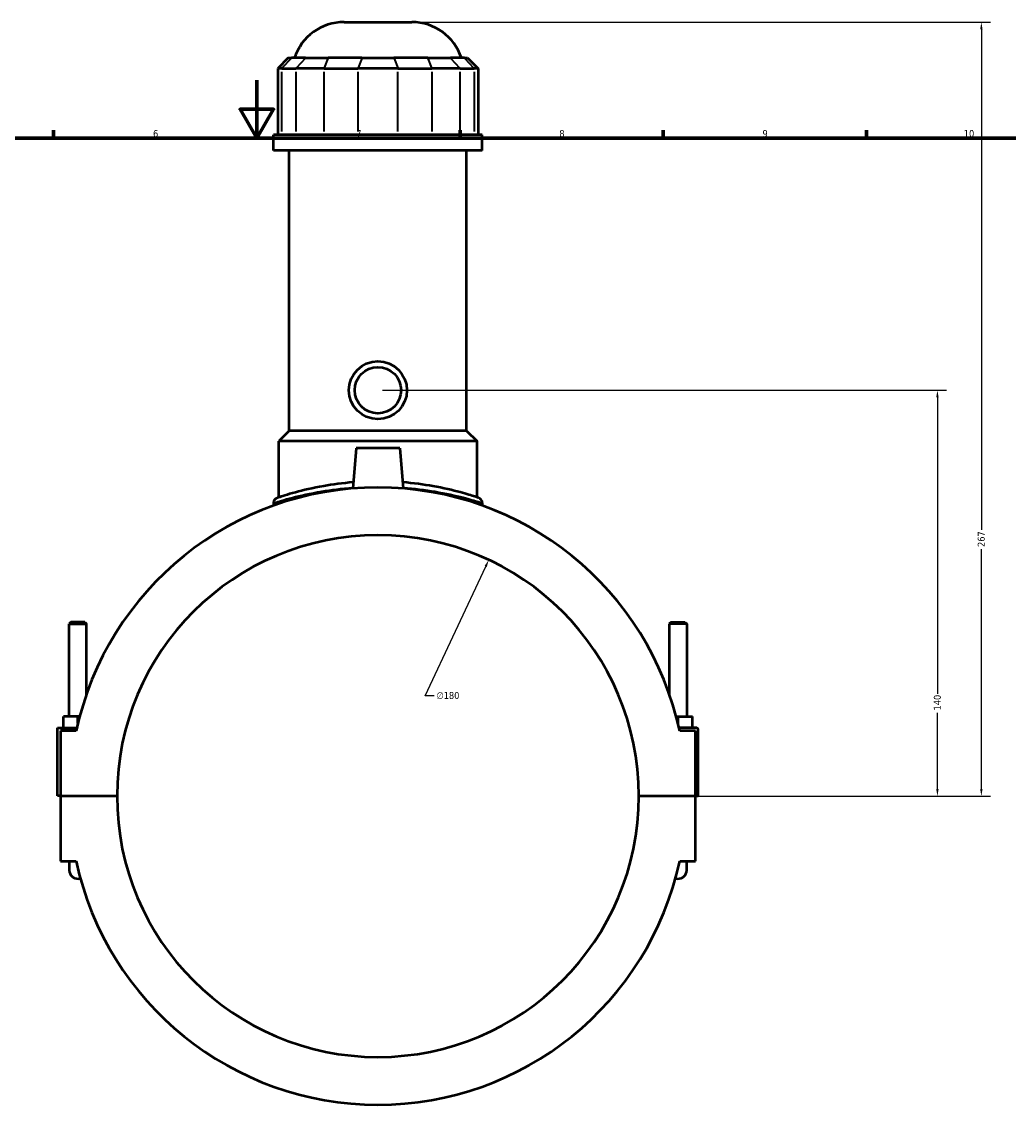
# Model space of a CAD drawing. Header units: millimetres. Extents: x -252 to 972, y -114 to 1180.
# Tile 6 of 8: x 340 to 680, y 233 to 614. Entities that reach past the tile are written whole.
import ezdxf

# ---------------------------------------------------------------- set-up
doc = ezdxf.new("R2010")
doc.units = ezdxf.units.MM
for name, color, linetype, lineweight in [('Border (ANSI)', 7, 'Continuous', 70), ('Dimension (ANSI)', 7, 'Continuous', 25), ('Visible (ANSI)', 7, 'Continuous', 50), ('Visible Narrow (ANSI)', 7, 'Continuous', 35)]:
    doc.layers.add(name, color=color, linetype=linetype, lineweight=lineweight)
doc.styles.add('Note Text (ANSI)', font='tahoma.ttf')
doc.dimstyles.new('Default - mm (ANSI)', dxfattribs={"dimtxt": 2.4, "dimasz": 2.5, "dimexe": 3.175, "dimexo": 1.6002, "dimgap": 0.8, "dimtad": 0, "dimtoh": 1, "dimdec": 0, "dimrnd": 1e-08, "dimzin": 4, "dimdsep": 46, "dimtxsty": 'Note Text (ANSI)', "dimcen": 0.09, "dimdle": 10, "dimclrd": 256, "dimclre": 256, "dimclrt": 5, "dimadec": 1, "dimazin": 1, "dimtfac": 1.27, "dimtofl": 0, "dimtmove": 0, "dimatfit": 3, "dimfxl": 1, "dimtolj": 1, "dimtzin": 4, "dimlwd": -1, "dimlwe": -1, "dimarcsym": 0})

# ---------------------------------------------------------------- blocks, each defined once
blk = doc.blocks.new('Borders Default Border')
at = {"layer": 'Border (ANSI)'}
for p, q in [((350.42, 574), (350.42, 576.8)), ((490.58, 574), (490.58, 576.8)), ((560.67, 574), (560.67, 576.8)), ((630.75, 574), (630.75, 576.8))]:
    blk.add_line(p, q, dxfattribs=at)
at = {"layer": 'Border (ANSI)', "flags": 128}
for points in [[(420.5, 594), (420.5, 574), (414.73, 584), (426.27, 584), (420.5, 574)], [(20, 20), (20, 574), (821, 574), (821, 20), (20, 20)]]:
    blk.add_lwpolyline(points, dxfattribs=at)
at = {"layer": 'Border (ANSI)', "color": 5, "true_color": 0x0000ff, "char_height": 2.4, "attachment_point": 7, "style": 'Note Text (ANSI)'}
for s, insert in [('6', (384.69, 574.35)), ('7', (454.8, 574.4)), ('8', (524.84, 574.35)), ('9', (594.92, 574.35)), ('10', (664.35, 574.35))]:
    blk.add_mtext(s, dxfattribs=dict(at, insert=insert))
blk = doc.blocks.new('*D6')
at = {"layer": 'Defpoints', "color": 0, "transparency": 16777216}
for p in [(500.5, 428.53), (424.05, 265.57)]:
    blk.add_point(p, dxfattribs=at)
at = {"layer": 'Dimension (ANSI)', "transparency": 16777216}
for p, q in [((478.52, 381.67), (499.44, 426.26)), ((481.69, 381.67), (478.52, 381.67))]:
    blk.add_line(p, q, dxfattribs=at)
blk.add_solid([(499.06, 426.44), (499.81, 426.09), (500.5, 428.53)], dxfattribs=at)
at = {"layer": 'Dimension (ANSI)', "color": 5, "transparency": 16777216, "insert": (482.49, 382.96), "char_height": 2.4, "attachment_point": 1, "style": 'Note Text (ANSI)'}
blk.add_mtext('\\A1;∅180', dxfattribs=at)
blk = doc.blocks.new('*D10')
at = {"layer": 'Defpoints', "color": 0, "transparency": 16777216}
for p in [(462.27, 487.05), (655.25, 487.05), (552.27, 347.05)]:
    blk.add_point(p, dxfattribs=at)
at = {"layer": 'Dimension (ANSI)', "transparency": 16777216}
for p, q in [((463.87, 487.05), (658.43, 487.05)), ((655.25, 484.55), (655.25, 382.3)), ((655.25, 349.55), (655.25, 375.79)), ((553.87, 347.05), (658.43, 347.05))]:
    blk.add_line(p, q, dxfattribs=at)
for points in [[(654.83, 484.55), (655.67, 484.55), (655.25, 487.05)], [(654.83, 349.55), (655.67, 349.55), (655.25, 347.05)]]:
    blk.add_solid(points, dxfattribs=at)
at = {"layer": 'Dimension (ANSI)', "color": 5, "transparency": 16777216, "insert": (654, 376.59), "char_height": 2.4, "attachment_point": 1, "rotation": 90, "style": 'Note Text (ANSI)'}
blk.add_mtext('\\A1;140', dxfattribs=at)
blk = doc.blocks.new('*D11')
at = {"layer": 'Defpoints', "color": 0, "transparency": 16777216}
for p in [(473.97, 614.05), (670.4, 614.05), (552.27, 347.05)]:
    blk.add_point(p, dxfattribs=at)
at = {"layer": 'Dimension (ANSI)', "transparency": 16777216}
for p, q in [((475.57, 614.05), (673.58, 614.05)), ((670.4, 611.55), (670.4, 438.9)), ((670.4, 349.55), (670.4, 432.19)), ((553.87, 347.05), (673.58, 347.05))]:
    blk.add_line(p, q, dxfattribs=at)
for points in [[(669.99, 611.55), (670.82, 611.55), (670.4, 614.05)], [(669.99, 349.55), (670.82, 349.55), (670.4, 347.05)]]:
    blk.add_solid(points, dxfattribs=at)
at = {"layer": 'Dimension (ANSI)', "color": 5, "transparency": 16777216, "insert": (669.15, 432.99), "char_height": 2.4, "attachment_point": 1, "rotation": 90, "style": 'Note Text (ANSI)'}
blk.add_mtext('\\A1;267', dxfattribs=at)

msp = doc.modelspace()

# ---------------------------------------------------------------- linework, layer by layer
at = {"layer": 'Visible (ANSI)'}
for p, q in [((450.58, 614.05), (473.97, 614.05)), ((431.36, 601.66), (427.76, 598.06)), ((431.36, 601.66), (432.45, 601.66)), ((437.29, 601.66), (432.45, 601.66)), ((437.29, 601.66), (445.08, 601.66)), ((456.76, 601.66), (445.08, 601.66)), ((456.76, 601.66), (467.78, 601.66)), ((479.46, 601.66), (467.78, 601.66)), ((479.46, 601.66), (487.26, 601.66)), ((492.09, 601.66), (487.26, 601.66)), ((492.09, 601.66), (493.19, 601.66)), ((493.19, 601.66), (496.79, 598.06)), ((429.13, 598.06), (427.76, 598.06)), ((427.76, 598.06), (427.76, 575.11)), ((429.13, 598.06), (433.96, 598.06)), ((443.71, 598.06), (433.96, 598.06)), ((443.71, 598.06), (455.38, 598.06)), ((469.16, 598.06), (455.38, 598.06)), ((469.16, 598.06), (480.84, 598.06)), ((490.58, 598.06), (480.84, 598.06)), ((490.58, 598.06), (495.42, 598.06)), ((496.79, 598.06), (495.42, 598.06)), ((496.79, 598.06), (496.79, 575.11)), ((498.27, 575.11), (426.27, 575.11)), ((426.27, 569.8), (426.27, 575.11)), ((498.27, 569.8), (498.27, 575.11)), ((498.27, 569.8), (426.27, 569.8)), ((431.67, 473.05), (431.67, 569.8)), ((492.87, 473.05), (492.87, 569.8)), ((431.67, 473.05), (428.07, 469.45)), ((492.87, 473.05), (431.67, 473.05)), ((492.87, 473.05), (496.47, 469.45)), ((496.47, 469.45), (428.07, 469.45)), ((428.07, 450.1), (428.07, 469.45)), ((496.47, 450.1), (496.47, 469.45)), ((454.77, 467.05), (453.56, 453.18)), ((469.77, 467.05), (454.77, 467.05)), ((469.77, 467.05), (470.99, 453.18)), ((426.27, 448.2), (426.27, 447.26)), ((498.27, 448.2), (498.27, 447.26)), ((356.37, 407.1), (355.77, 406.5)), ((355.77, 406.5), (361.77, 406.5)), ((355.77, 374.55), (355.77, 406.5)), ((361.17, 407.1), (356.37, 407.1)), ((361.17, 407.1), (361.77, 406.5)), ((361.77, 382.25), (361.77, 406.5)), ((563.37, 407.1), (562.77, 406.5)), ((568.77, 406.5), (562.77, 406.5)), ((562.77, 406.5), (562.77, 382.25)), ((563.37, 407.1), (568.17, 407.1)), ((568.17, 407.1), (568.77, 406.5)), ((568.77, 406.5), (568.77, 374.55)), ((353.77, 370.55), (353.77, 374.55)), ((358.77, 374.55), (353.77, 374.55)), ((359.4, 374.55), (358.77, 374.55)), ((358.77, 372.1), (358.77, 374.55)), ((565.15, 374.55), (565.77, 374.55)), ((565.77, 372.1), (565.77, 374.55)), ((565.77, 374.55), (570.77, 374.55)), ((570.77, 370.55), (570.77, 374.55)), ((351.77, 370.55), (358.41, 370.55)), ((351.77, 347.1), (351.77, 370.55)), ((358.19, 369.55), (352.77, 369.55)), ((352.77, 369.55), (352.77, 347.1)), ((572.27, 370.55), (566.14, 370.55)), ((571.77, 369.55), (566.36, 369.55)), ((571.77, 347.1), (571.77, 369.55)), ((572.77, 347.1), (572.77, 370.05)), ((352.77, 347.1), (351.77, 347.1)), ((352.77, 347.1), (372.27, 347.1)), ((352.77, 347), (352.77, 324.55)), ((372.27, 347), (352.77, 347)), ((355.77, 347), (355.77, 347.1)), ((361.77, 347), (361.77, 347.1)), ((552.27, 347.1), (571.77, 347.1)), ((571.77, 347), (552.27, 347)), ((562.77, 347.1), (562.77, 347)), ((568.77, 347.1), (568.77, 347)), ((571.77, 347.1), (572.77, 347.1)), ((571.77, 324.55), (571.77, 347)), ((352.77, 324.55), (358.19, 324.55)), ((355.77, 324.55), (355.77, 321.55)), ((566.36, 324.55), (571.77, 324.55)), ((568.77, 321.55), (568.77, 324.55))]:
    msp.add_line(p, q, dxfattribs=at)
for radius in [10, 8]:
    msp.add_circle((462.27, 487.05), radius, dxfattribs=at)
for centre, radius, start, end in [((450.58, 596.05), 18, 90, 161.8403), ((473.97, 596.05), 18, 18.1597, 90), ((462.27, 347.05), 106.49, 12.198, 167.802), ((428.07, 448.2), 1.8, 108.6809, 180), ((496.47, 448.2), 1.8, 0, 71.3191), ((462.27, 347.05), 90, 0.0318, 179.9682), ((572.27, 370.05), 0.5, 0, 90), ((462.27, 347.05), 90, 180.0318, 359.9682), ((462.27, 347.05), 106.49, 192.198, 347.802), ((358.77, 321.55), 3, 180, 286.6912), ((565.77, 321.55), 3, 253.3088, 0)]:
    msp.add_arc(centre, radius, start, end, dxfattribs=at)
for points, knots in [([(453.74, 455.29), (450.13, 455), (446.68, 454.54), (439.74, 453.33), (436.42, 452.53), (430.91, 451.04), (428.9, 450.37), (427.67, 449.96), (427.5, 449.91), (427.5, 449.91)], [17.265819, 17.265819, 17.265819, 17.265819, 18.380605, 18.380605, 19.748511, 19.748511, 21.276263, 21.276263, 21.877323, 21.877323, 21.877323, 21.877323]), ([(497.05, 449.9), (497.05, 449.9), (496.59, 450.06), (494.62, 450.7), (492.89, 451.24), (488.1, 452.54), (484.9, 453.3), (478.05, 454.52), (474.51, 454.99), (470.8, 455.29)], [10.938662, 10.938662, 10.938662, 10.938662, 11.905304, 11.905304, 13.084833, 13.084833, 14.404517, 14.404517, 15.550171, 15.550171, 15.550171, 15.550171])]:
    msp.add_open_spline(points, degree=3, knots=knots, dxfattribs=at)
at = {"layer": 'Visible Narrow (ANSI)'}
for p, q in [((432.29, 601.48), (429.29, 598.24)), ((437.12, 601.48), (434.13, 598.24)), ((445.01, 601.48), (443.77, 598.24)), ((456.69, 601.48), (455.45, 598.24)), ((467.85, 601.48), (469.09, 598.24)), ((479.53, 601.48), (480.77, 598.24)), ((487.42, 601.48), (490.42, 598.24)), ((492.26, 601.48), (495.25, 598.24)), ((429.13, 576.25), (429.13, 596.91)), ((433.96, 596.91), (433.96, 576.25)), ((443.71, 576.25), (443.71, 596.91)), ((455.38, 596.91), (455.38, 576.25)), ((469.16, 576.25), (469.16, 596.91)), ((480.84, 596.91), (480.84, 576.25)), ((490.58, 576.25), (490.58, 596.91)), ((495.42, 596.91), (495.42, 576.25))]:
    msp.add_line(p, q, dxfattribs=at)
msp.add_arc((496.47, 448.2), 1.8, 3.566, 67.7532, dxfattribs=at)
for points, knots in [([(426.28, 448.2), (426.28, 448.2), (426.46, 448.26), (427.73, 448.66), (429.8, 449.31), (435.51, 450.79), (438.95, 451.57), (446.18, 452.77), (449.8, 453.22), (453.59, 453.5)], [-21.877323, -21.877323, -21.877323, -21.877323, -21.276263, -21.276263, -19.748511, -19.748511, -18.380605, -18.380605, -17.251516, -17.251516, -17.251516, -17.251516]), ([(470.96, 453.5), (474.85, 453.21), (478.57, 452.74), (485.7, 451.54), (489.01, 450.79), (493.97, 449.51), (495.76, 448.98), (497.8, 448.35), (498.27, 448.2), (498.27, 448.2)], [-15.564474, -15.564474, -15.564474, -15.564474, -14.404517, -14.404517, -13.084833, -13.084833, -11.905304, -11.905304, -10.938662, -10.938662, -10.938662, -10.938662])]:
    msp.add_open_spline(points, degree=3, knots=knots, dxfattribs=at)

# ---------------------------------------------------------------- block references
msp.add_blockref('Borders Default Border', (0, 0))

# ---------------------------------------------------------------- dimensions: what is measured, and where the dimension line sits
at = {"layer": 'Dimension (ANSI)'}
for base, p2, picture, middle in [((670.4, 614.05), (473.97, 614.05), '*D11', (670.4, 435.55)), ((655.25, 487.05), (462.27, 487.05), '*D10', (655.25, 379.05))]:
    dim = msp.add_linear_dim(base=base, p1=(552.27, 347.05), p2=p2, angle=90, dimstyle='Default - mm (ANSI)', override={"dimgap": 0.8, "dimtoh": 0, "dimdec": 0, "dimtol": 0, "dimlim": 0, "dimtp": 0, "dimtm": 0, "dimtdec": 2, "dimatfit": 1}, dxfattribs=at)
    dim.commit()
    dim.dimension.update_dxf_attribs({"geometry": picture, "text_midpoint": middle, "dimtype": 160})
dim = msp.add_diameter_dim_2p(p1=(424.05, 265.57), p2=(500.5, 428.53), dimstyle='Default - mm (ANSI)', override={"dimgap": 0.8, "dimtih": 1, "dimdec": 0, "dimlfac": 1, "dimtol": 0, "dimlim": 0, "dimtp": 0, "dimtm": 0, "dimtdec": 2}, dxfattribs=at)
dim.commit()
dim.dimension.update_dxf_attribs({"geometry": '*D6', "text_midpoint": (486.36, 381.67), "dimtype": 163})

doc.saveas('drawing.dxf')
